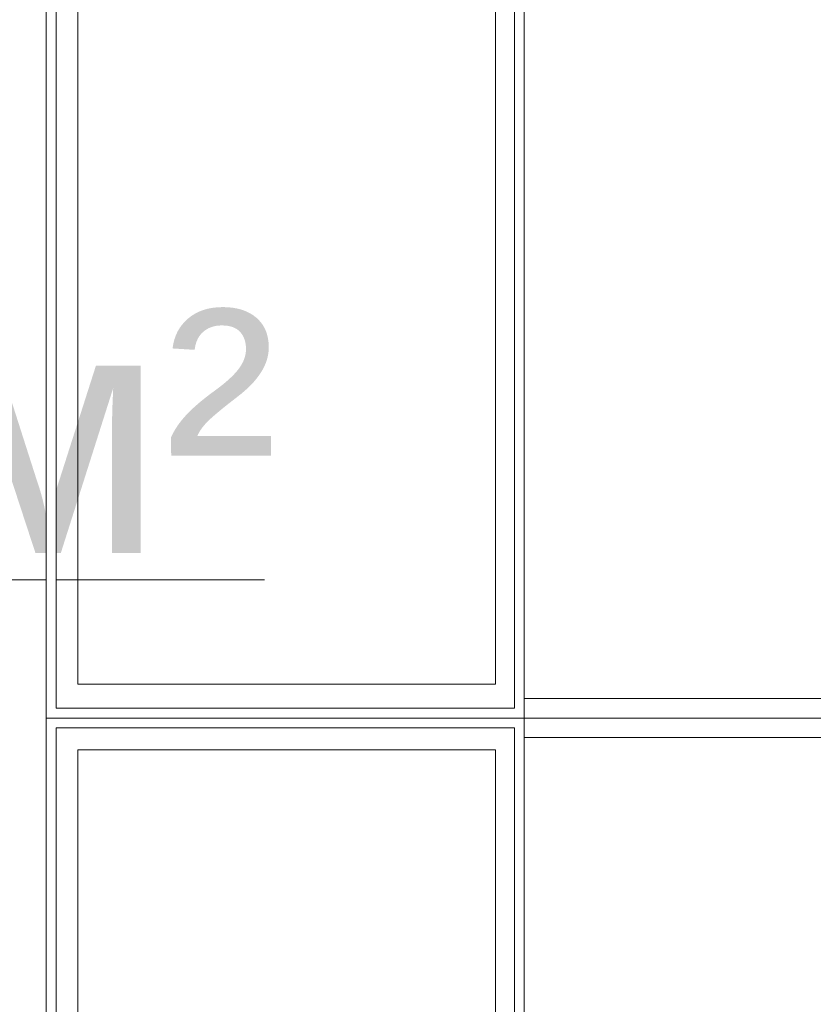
# Model space of a CAD drawing. Header units: millimetres. Extents: x -14761 to 157739, y -22400 to 107990.
# Tile 192 of 256: x 121269 to 122083, y 39587 to 40596. Entities that reach past the tile are written whole.
import ezdxf

# ---------------------------------------------------------------- set-up
doc = ezdxf.new("R2010")
doc.units = ezdxf.units.MM
doc.header["$MEASUREMENT"] = 0
doc.linetypes.add('Wipeout_Contour', pattern=[1000, 0, -1000])
doc.layers.add('Интерьер - конструкции мебели', color=7, linetype='Continuous')
doc.layers.add('Элемент Модели - Зона', color=7, linetype='Continuous')
doc.styles.add('СГЕНЕРИР_СТИЛЬ_1', font='txt')

msp = doc.modelspace()

# ---------------------------------------------------------------- linework, layer by layer
at = {"layer": 'Интерьер - конструкции мебели', "color": 7, "linetype": 'Continuous', "lineweight": 15}
for points in [[(121328.5, 41002), (121756.9, 41002), (121756.9, 39915), (121328.5, 39915)], [(121328.5, 39847.5), (121756.9, 39847.5), (121756.9, 38760.5), (121328.5, 38760.5)]]:
    msp.add_lwpolyline(points, close=True, dxfattribs=at)
at = {"layer": 'Элемент Модели - Зона', "color": 7, "linetype": 'Continuous', "lineweight": 15}
msp.add_line((120219.2, 40021.9), (121519.8, 40021.9), dxfattribs=at)

# ---------------------------------------------------------------- texts
at = {"layer": 'Элемент Модели - Зона', "color": 7, "lineweight": 15, "insert": (120869.5, 40151.2), "char_height": 250, "attachment_point": 5, "style": 'СГЕНЕРИР_СТИЛЬ_1'}
msp.add_mtext('\\A1;{\\pqc;\\fArial|b0|i0|c204|p38;19,16 м²}', dxfattribs=at)

# ---------------------------------------------------------------- wipeouts: each hides what was drawn before it
at = {"color": 254, "linetype": 'Wipeout_Contour', "lineweight": 0, "ltscale": 383054.731299}
msp.add_wipeout([(121306, 39870.1), (121296, 39880.1), (121296, 39870.1)], dxfattribs=at).dxf.layer = 'Интерьер - конструкции мебели'
at = {"color": 254, "linetype": 'Wipeout_Contour', "lineweight": 0, "ltscale": 384432.412292}
msp.add_wipeout([(121776.3, 39870.1), (121786.3, 39870.1), (121786.3, 39880.1)], dxfattribs=at).dxf.layer = 'Интерьер - конструкции мебели'

# ---------------------------------------------------------------- next in the draw order: wipeouts: each hides what was drawn before it
at = {"color": 254, "linetype": 'Wipeout_Contour', "lineweight": 0, "ltscale": 384427.282058}
msp.add_wipeout([(121776.3, 39870.1), (121786.3, 39880.1), (121776.3, 39880.1)], dxfattribs=at).dxf.layer = 'Интерьер - конструкции мебели'

# ---------------------------------------------------------------- next in the draw order: linework, layer by layer
at = {"layer": 'Интерьер - конструкции мебели', "color": 7, "linetype": 'Continuous', "lineweight": 15, "flags": 128}
msp.add_lwpolyline([(121786.3, 39880.1), (121786.3, 39870.1)], dxfattribs=at)

# ---------------------------------------------------------------- next in the draw order: wipeouts: each hides what was drawn before it
at = {"color": 254, "linetype": 'Wipeout_Contour', "lineweight": 0, "ltscale": 511660.375959}
msp.add_wipeout([(121306, 39870.1), (121776.3, 39870.1), (121776.3, 39880.1), (121306, 39880.1)], dxfattribs=at).dxf.layer = 'Интерьер - конструкции мебели'

# ---------------------------------------------------------------- next in the draw order: wipeouts: each hides what was drawn before it
at = {"color": 254, "linetype": 'Wipeout_Contour', "lineweight": 0, "ltscale": 383066.716357}
msp.add_wipeout([(121306, 39880.1), (121296, 39880.1), (121306, 39870.1)], dxfattribs=at).dxf.layer = 'Интерьер - конструкции мебели'

# ---------------------------------------------------------------- next in the draw order: linework, layer by layer
at = {"layer": 'Интерьер - конструкции мебели', "color": 7, "linetype": 'Continuous', "lineweight": 15, "flags": 128}
for points in [[(121296, 39880.1), (121296, 39870.1)], [(121776.3, 39880.1), (121306, 39880.1)], [(121306, 39870.1), (121776.3, 39870.1)]]:
    msp.add_lwpolyline(points, dxfattribs=at)

# ---------------------------------------------------------------- next in the draw order: wipeouts: each hides what was drawn before it
at = {"color": 254, "linetype": 'Wipeout_Contour', "lineweight": 0, "ltscale": 513300.902396}
msp.add_wipeout([(121776.3, 41024.6), (121776.3, 39880.1), (121786.3, 39880.1), (121786.3, 41024.6)], dxfattribs=at).dxf.layer = 'Интерьер - конструкции мебели'
at = {"color": 254, "linetype": 'Wipeout_Contour', "lineweight": 0, "ltscale": 510035.936739}
msp.add_wipeout([(121296, 39870.1), (121296, 38725.6), (121306, 38725.6), (121306, 39870.1)], dxfattribs=at).dxf.layer = 'Интерьер - конструкции мебели'
at = {"color": 254, "linetype": 'Wipeout_Contour', "lineweight": 0, "ltscale": 511863.976338}
msp.add_wipeout([(121776.3, 39870.1), (121776.3, 38725.6), (121786.3, 38725.6), (121786.3, 39870.1)], dxfattribs=at).dxf.layer = 'Интерьер - конструкции мебели'

# ---------------------------------------------------------------- next in the draw order: linework, layer by layer
at = {"layer": 'Интерьер - конструкции мебели', "color": 7, "linetype": 'Continuous', "lineweight": 15, "flags": 128}
for points in [[(121776.3, 41024.6), (121776.3, 39890.1)], [(121786.3, 39880.1), (121786.3, 41024.6)], [(121296, 39870.1), (121296, 38725.6)], [(121306, 38735.6), (121306, 39870.1)], [(121776.3, 39870.1), (121776.3, 38735.6)], [(121786.3, 38725.6), (121786.3, 39870.1)]]:
    msp.add_lwpolyline(points, dxfattribs=at)
for points in [[(121786.3, 41014.6), (121786.3, 39900.1), (122286.3, 39900.1), (122286.3, 41014.6)], [(121786.3, 39860.1), (121786.3, 38745.6), (122286.3, 38745.6), (122286.3, 39860.1)]]:
    msp.add_lwpolyline(points, close=True, dxfattribs=at)

# ---------------------------------------------------------------- next in the draw order: wipeouts: each hides what was drawn before it
at = {"color": 254, "linetype": 'Wipeout_Contour', "lineweight": 0, "ltscale": 511672.85391}
msp.add_wipeout([(121786.3, 39890.1), (121296, 39890.1), (121296, 39880.1), (121786.3, 39880.1)], dxfattribs=at).dxf.layer = 'Интерьер - конструкции мебели'

# ---------------------------------------------------------------- next in the draw order: linework, layer by layer
at = {"layer": 'Интерьер - конструкции мебели', "color": 7, "linetype": 'Continuous', "lineweight": 15}
for points in [[(121786.3, 41034.6), (122276.5, 41034.6), (122276.5, 39880.1), (121786.3, 39880.1)], [(121786.3, 39880.1), (122276.5, 39880.1), (122276.5, 38725.6), (121786.3, 38725.6)]]:
    msp.add_lwpolyline(points, close=True, dxfattribs=at)
at = {"layer": 'Интерьер - конструкции мебели', "color": 7, "linetype": 'Continuous', "lineweight": 15, "flags": 128}
for points in [[(121776.3, 39890.1), (121306, 39890.1)], [(121296, 39880.1), (121786.3, 39880.1)]]:
    msp.add_lwpolyline(points, dxfattribs=at)

# ---------------------------------------------------------------- next in the draw order: wipeouts: each hides what was drawn before it
at = {"color": 254, "linetype": 'Wipeout_Contour', "lineweight": 0, "ltscale": 511477.998279}
msp.add_wipeout([(121296, 41024.6), (121296, 39880.1), (121306, 39880.1), (121306, 41024.6)], dxfattribs=at).dxf.layer = 'Интерьер - конструкции мебели'

# ---------------------------------------------------------------- next in the draw order: linework, layer by layer
at = {"layer": 'Интерьер - конструкции мебели', "color": 7, "linetype": 'Continuous', "lineweight": 15}
for points in [[(121296, 41034.6), (121786.3, 41034.6), (121786.3, 39880.1), (121296, 39880.1)], [(121296, 39880.1), (121786.3, 39880.1), (121786.3, 38725.6), (121296, 38725.6)]]:
    msp.add_lwpolyline(points, close=True, dxfattribs=at)
at = {"layer": 'Интерьер - конструкции мебели', "color": 7, "linetype": 'Continuous', "lineweight": 15, "flags": 128}
for points in [[(121296, 41024.6), (121296, 39880.1)], [(121306, 39890.1), (121306, 41024.6)]]:
    msp.add_lwpolyline(points, dxfattribs=at)

doc.saveas('drawing.dxf')
